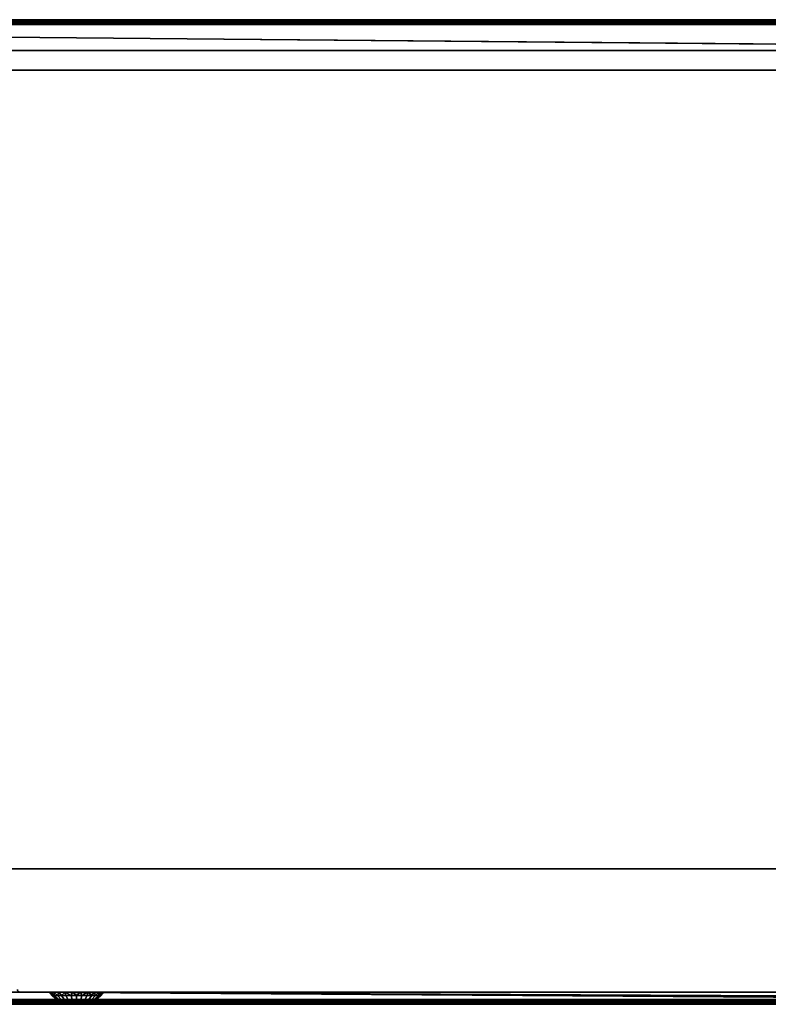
# Model space of a CAD drawing. Header units: millimetres. Extents: x -10 to 1199, y -425 to 10.
# Tile 4 of 6: x 591 to 895, y -400 to 0. Entities that reach past the tile are written whole.
import ezdxf

# ---------------------------------------------------------------- set-up
doc = ezdxf.new("R2010")
doc.units = ezdxf.units.MM
doc.header["$MEASUREMENT"] = 0
for name, color, linetype, lineweight in [('0 Misc', 7, 'Continuous', 35), ('10 Raster Images', 7, 'Continuous', 35), ('5 Hatches', 7, 'Continuous', 35)]:
    doc.layers.add(name, color=color, linetype=linetype, lineweight=lineweight)

msp = doc.modelspace()

# ---------------------------------------------------------------- linework, layer by layer
at = {"layer": '0 Misc', "color": 160, "linetype": 'Continuous', "lineweight": 25}
for p, q in [((0, 0, 1076.5), (1198, 0, 1076.5)), ((1198, 0, 1096.5), (0, 0, 1096.5)), ((0, -1, 1097.5), (1198, -1, 1097.5)), ((1, -1, 1), (1197, -1, 1)), ((1197, -2), (1, -2)), ((1183, -1, 15), (15, -1, 15)), ((1183, -1, 1075.5), (15, -1, 1075.5)), ((1197, -1, 1), (15, -1, 15)), ((15.16, -1.01, 1075.5), (1183, -1, 1075.5)), ((15.45, -1.11, 1075.5), (1183, -1, 1075.5)), ((15.71, -1.29, 1075.5), (1183, -1, 1075.5)), ((15.89, -1.55, 1075.5), (1183, -1, 1075.5)), ((15.99, -1.84, 1075.5), (1183, -1, 1075.5)), ((16, -2, 1075.5), (1183, -1, 1075.5)), ((16, -2, 1075.5), (1182.84, -1.01, 1075.5)), ((16, -2, 1075.5), (1182.55, -1.11, 1075.5)), ((16, -2, 1075.5), (1182.29, -1.29, 1075.5)), ((16, -2, 1075.5), (1182.11, -1.55, 1075.5)), ((16, -2, 1075.5), (1182.01, -1.84, 1075.5)), ((16, -2, 16), (1182, -2, 16)), ((16, -2, 1075.5), (1182, -2, 1075.5)), ((1182, -12.5, 1075.5), (16, -2, 1075.5)), ((1182, -12.5, 1075.5), (16, -12.5, 1075.5)), ((16, -12.5, 16), (1182, -12.5, 16)), ((1182, -20.5, 16), (16, -20.5, 16)), ((16, -20.5, 1075.5), (1182, -20.5, 1075.5)), ((16, -345, 16), (1182, -345, 16)), ((1182, -345, 1075.5), (16, -345, 1075.5)), ((16, -399, 1075.5), (591, -395, 1075.5)), ((591, -395, 16), (16, -398, 16)), ((591, -395, 1075.5), (1182, -395, 1075.5)), ((591, -395, 16), (591, -395, 1075.5)), ((1182, -395, 16), (591, -395, 16)), ((1183, -399, 1075.5), (591, -395, 1075.5)), ((1182.84, -398.99, 1075.5), (591, -395, 1075.5)), ((1182.55, -398.89, 1075.5), (591, -395, 1075.5)), ((1182.29, -398.71, 1075.5), (591, -395, 1075.5)), ((1182.11, -398.45, 1075.5), (591, -395, 1075.5)), ((1182.01, -398.16, 1075.5), (591, -395, 1075.5)), ((1182, -398, 1075.5), (591, -395, 1075.5)), ((591, -395, 16), (1156, -395, 818)), ((591, -395, 1075.5), (603, -395, 951)), ((603, -395, 951), (591, -395, 16)), ((603.54, -395, 947.6), (591, -395, 16)), ((605.1, -395, 944.53), (591, -395, 16)), ((607.53, -395, 942.1), (591, -395, 16)), ((610.6, -395, 940.54), (591, -395, 16)), ((1146, -395, 818), (591, -395, 16)), ((591, -395, 1075.5), (603.54, -395, 954.4)), ((591, -395, 1075.5), (605.1, -395, 957.47)), ((591, -395, 1075.5), (607.53, -395, 959.9)), ((591, -395, 1075.5), (610.6, -395, 961.46)), ((591, -395, 1075.5), (614, -395, 962)), ((591, -395, 16), (1182, -398, 16)), ((610.6, -395, 940.54), (1146, -395, 818)), ((610.6, -395, 940.54), (1146, -395, 828)), ((1146, -395, 828), (614, -395, 940)), ((614, -395, 940), (1156, -395, 946)), ((614, -395, 962), (1182, -395, 1075.5)), ((617.4, -395, 940.54), (1156, -395, 946)), ((617.4, -395, 961.46), (1182, -395, 1075.5)), ((620.47, -395, 942.1), (1156, -395, 946)), ((620.47, -395, 959.9), (1182, -395, 1075.5)), ((622.9, -395, 944.53), (1156, -395, 946)), ((1146, -395, 956), (622.9, -395, 957.47)), ((622.9, -395, 957.47), (1182, -395, 1075.5)), ((1146, -395, 946), (622.9, -395, 944.53)), ((624.46, -395, 947.6), (1146, -395, 946)), ((624.46, -395, 947.6), (1146, -395, 956)), ((624.46, -395, 954.4), (1146, -395, 956)), ((625, -395, 951), (1146, -395, 956)), ((1198, -399, 1097.5), (0, -399, 1097.5)), ((1198, -400, 1076.5), (0, -400, 1076.5)), ((0, -400, 1096.5), (1198, -400, 1096.5)), ((1, -398), (1197, -398)), ((1197, -399, 1), (1, -399, 1)), ((1, -399, 1), (1183, -399, 15)), ((1182, -398, 16), (16, -398, 16)), ((16, -399, 1075.5), (1183, -399, 1075.5)), ((16, -399, 15), (1183, -399, 15)), ((612.22, -400, 951), (615.78, -400, 951)), ((612.22, -400, 951), (615.69, -400, 951.55)), ((612.31, -400, 950.45), (615.69, -400, 950.45)), ((612.31, -400, 950.45), (615.78, -400, 951)), ((612.31, -400, 951.55), (615.69, -400, 951.55)), ((612.31, -400, 951.55), (615.44, -400, 952.05)), ((612.56, -400, 949.95), (615.44, -400, 949.95)), ((612.56, -400, 949.95), (615.69, -400, 950.45)), ((612.56, -400, 952.05), (615.44, -400, 952.05)), ((612.56, -400, 952.05), (615.05, -400, 952.44)), ((612.95, -400, 949.56), (615.05, -400, 949.56)), ((612.95, -400, 949.56), (615.44, -400, 949.95)), ((612.95, -400, 952.44), (615.05, -400, 952.44)), ((612.95, -400, 952.44), (614.55, -400, 952.69)), ((613.45, -400, 949.31), (614.55, -400, 949.31)), ((613.45, -400, 949.31), (615.05, -400, 949.56)), ((613.45, -400, 952.69), (614.55, -400, 952.69))]:
    msp.add_line(p, q, dxfattribs=at).dxf.unprotected_set("ltscale", 0)
at = {"layer": '0 Misc', "color": 160, "linetype": 'Continuous', "lineweight": 25, "extrusion": (0, 1, 0)}
for centre, radius in [((-603, 951, -395), 11), ((-615.78, 951, -400), 1.78)]:
    msp.add_circle(centre, radius, dxfattribs=at).dxf.unprotected_set("ltscale", 0)
at = {"layer": '0 Misc', "color": 160, "linetype": 'Continuous', "lineweight": 25, "extrusion": (0, 0, -1)}
msp.add_arc((-591, -394, -1075.5), 1, 270, 0, dxfattribs=at).dxf.unprotected_set("ltscale", 0)
at = {"layer": '0 Misc', "color": 160, "linetype": 'Continuous', "lineweight": 25}
msp.add_arc((591, -394, 16), 1, 180, 270, dxfattribs=at).dxf.unprotected_set("ltscale", 0)
at = {"layer": '0 Misc', "color": 7, "lineweight": 25}
for points, invisible_edges in [([(1198, 0, 1076.5), (0, -0.08, 1076.12), (0, 0, 1076.5)], 1), ([(1198, 0, 1076.5), (1198, -0.08, 1076.12), (0, -0.08, 1076.12)], 12), ([(1198, 0, 1096.5), (0, -0.08, 1096.88), (1198, -0.08, 1096.88)], 1), ([(1198, 0, 1096.5), (0, 0, 1096.5), (0, -0.08, 1096.88)], 12), ([(0, 0, 1096.5), (1198, 0, 1076.5), (0, 0, 1076.5)], 1), ([(0, 0, 1096.5), (1198, 0, 1096.5), (1198, 0, 1076.5)], 12), ([(1198, -0.08, 1076.12), (0, -0.29, 1075.79), (0, -0.08, 1076.12)], 1), ([(1198, -0.08, 1076.12), (1198, -0.29, 1075.79), (0, -0.29, 1075.79)], 12), ([(0, -0.29, 1097.21), (1198, -0.08, 1096.88), (0, -0.08, 1096.88)], 1), ([(0, -0.29, 1097.21), (1198, -0.29, 1097.21), (1198, -0.08, 1096.88)], 12), ([(1198, -0.29, 1075.79), (0, -0.62, 1075.58), (0, -0.29, 1075.79)], 1), ([(1198, -0.29, 1075.79), (1198, -0.62, 1075.58), (0, -0.62, 1075.58)], 12), ([(0, -0.62, 1097.42), (1198, -0.29, 1097.21), (0, -0.29, 1097.21)], 1), ([(0, -0.62, 1097.42), (1198, -0.62, 1097.42), (1198, -0.29, 1097.21)], 12), ([(1198, -0.62, 1075.58), (1, -1, 1075.5), (0, -0.62, 1075.58)], 12), ([(0, -1, 1097.5), (1198, -0.62, 1097.42), (0, -0.62, 1097.42)], 1), ([(0, -1, 1097.5), (1198, -1, 1097.5), (1198, -0.62, 1097.42)], 12), ([(0, -399, 1097.5), (1198, -1, 1097.5), (0, -1, 1097.5)], 1), ([(0, -399, 1097.5), (1198, -399, 1097.5), (1198, -1, 1097.5)], 12), ([(1198, -0.62, 1075.58), (15, -1, 1075.5), (1, -1, 1075.5)], 12), ([(1, -1, 1), (1197, -1.08, 0.62), (1, -1.08, 0.62)], 1), ([(1, -1, 1), (1197, -1, 1), (1197, -1.08, 0.62)], 12), ([(1197, -1.29, 0.29), (1, -1.08, 0.62), (1197, -1.08, 0.62)], 1), ([(1197, -1.29, 0.29), (1, -1.29, 0.29), (1, -1.08, 0.62)], 12), ([(1197, -1.62, 0.08), (1, -1.29, 0.29), (1197, -1.29, 0.29)], 1), ([(1197, -1.62, 0.08), (1, -1.62, 0.08), (1, -1.29, 0.29)], 12), ([(1197, -2, 0), (1, -1.62, 0.08), (1197, -1.62, 0.08)], 1), ([(1197, -2, 0), (1, -2, 0), (1, -1.62, 0.08)], 12), ([(1, -2), (1197, -398), (1, -398)], 1), ([(1, -2), (1197, -2), (1197, -398)], 12), ([(1183, -1, 15), (15, -1, 15), (15.38, -1.08, 15.38)], 1), ([(1183, -1, 15), (15.38, -1.08, 15.38), (1182.62, -1.08, 15.38)], 1), ([(1182.62, -1.08, 15.38), (15.38, -1.08, 15.38), (15.71, -1.29, 15.71)], 1), ([(1182.62, -1.08, 15.38), (15.71, -1.29, 15.71), (1182.29, -1.29, 15.71)], 1), ([(1182.29, -1.29, 15.71), (15.71, -1.29, 15.71), (15.83, -1.44, 15.83)], 1), ([(1182.29, -1.29, 15.71), (15.83, -1.44, 15.83), (1182.17, -1.44, 15.83)], 1), ([(1182.17, -1.44, 15.83), (15.83, -1.44, 15.83), (15.92, -1.62, 15.92)], 1), ([(1182.17, -1.44, 15.83), (15.92, -1.62, 15.92), (1182.08, -1.62, 15.92)], 1), ([(1182.08, -1.62, 15.92), (15.92, -1.62, 15.92), (15.98, -1.8, 15.98)], 1), ([(1182.08, -1.62, 15.92), (15.98, -1.8, 15.98), (1182.02, -1.8, 15.98)], 1), ([(16, -2, 16), (1182.02, -1.8, 15.98), (15.98, -1.8, 15.98)], 2), ([(16, -2, 16), (1182, -2, 16), (1182.02, -1.8, 15.98)], 12), ([(16, -2, 16), (1182, -12.5, 16), (1182, -2, 16)], 1), ([(16, -2, 16), (16, -12.5, 16), (1182, -12.5, 16)], 12), ([(1182, -12.5, 16), (16, -12.5, 1075.5), (1182, -12.5, 1075.5)], 1), ([(1182, -12.5, 16), (16, -12.5, 16), (16, -12.5, 1075.5)], 12), ([(1182, -345, 16), (16, -20.5, 16), (16, -345, 16)], 1), ([(1182, -345, 16), (1182, -20.5, 16), (16, -20.5, 16)], 12), ([(1182, -20.5, 1075.5), (16, -20.5, 16), (1182, -20.5, 16)], 1), ([(1182, -20.5, 1075.5), (16, -20.5, 1075.5), (16, -20.5, 16)], 12), ([(16, -345, 1075.5), (1182, -20.5, 1075.5), (1182, -345, 1075.5)], 1), ([(16, -345, 1075.5), (16, -20.5, 1075.5), (1182, -20.5, 1075.5)], 12), ([(16, -345, 1075.5), (1182, -345, 16), (16, -345, 16)], 1), ([(16, -345, 1075.5), (1182, -345, 1075.5), (1182, -345, 16)], 12), ([(0, -399.38, 1075.58), (1197, -399, 1075.5), (1198, -399.38, 1075.58)], 12), ([(0, -399.38, 1075.58), (1183, -399, 1075.5), (1197, -399, 1075.5)], 12), ([(1198, -399, 1097.5), (0, -399.38, 1097.42), (1198, -399.38, 1097.42)], 1), ([(1198, -399, 1097.5), (0, -399, 1097.5), (0, -399.38, 1097.42)], 12), ([(0, -399.71, 1075.79), (1198, -399.38, 1075.58), (1198, -399.71, 1075.79)], 1), ([(0, -399.71, 1075.79), (0, -399.38, 1075.58), (1198, -399.38, 1075.58)], 12), ([(1198, -399.38, 1097.42), (0, -399.71, 1097.21), (1198, -399.71, 1097.21)], 1), ([(1198, -399.38, 1097.42), (0, -399.38, 1097.42), (0, -399.71, 1097.21)], 12), ([(0, -399.92, 1076.12), (1198, -399.71, 1075.79), (1198, -399.92, 1076.12)], 1), ([(0, -399.92, 1076.12), (0, -399.71, 1075.79), (1198, -399.71, 1075.79)], 12), ([(1198, -399.71, 1097.21), (0, -399.92, 1096.88), (1198, -399.92, 1096.88)], 1), ([(1198, -399.71, 1097.21), (0, -399.71, 1097.21), (0, -399.92, 1096.88)], 12), ([(0, -400, 1076.5), (1198, -399.92, 1076.12), (1198, -400, 1076.5)], 1), ([(0, -400, 1076.5), (0, -399.92, 1076.12), (1198, -399.92, 1076.12)], 12), ([(0, -400, 1096.5), (1198, -399.92, 1096.88), (0, -399.92, 1096.88)], 1), ([(0, -400, 1096.5), (1198, -400, 1096.5), (1198, -399.92, 1096.88)], 12), ([(1198, -400, 1076.5), (0, -400, 1096.5), (0, -400, 1076.5)], 1), ([(1198, -400, 1076.5), (1198, -400, 1096.5), (0, -400, 1096.5)], 12), ([(1, -398, 0), (1197, -398.38, 0.08), (1, -398.38, 0.08)], 1), ([(1, -398, 0), (1197, -398, 0), (1197, -398.38, 0.08)], 12), ([(1197, -398.71, 0.29), (1, -398.38, 0.08), (1197, -398.38, 0.08)], 1), ([(1197, -398.71, 0.29), (1, -398.71, 0.29), (1, -398.38, 0.08)], 12), ([(1197, -398.92, 0.62), (1, -398.71, 0.29), (1197, -398.71, 0.29)], 1), ([(1197, -398.92, 0.62), (1, -398.92, 0.62), (1, -398.71, 0.29)], 12), ([(1197, -399, 1), (1, -398.92, 0.62), (1197, -398.92, 0.62)], 1), ([(1197, -399, 1), (1, -399, 1), (1, -398.92, 0.62)], 12), ([(1182.29, -398.71, 15.71), (16, -398.92, 15.38), (1182.62, -398.92, 15.38)], 2), ([(1182.29, -398.71, 15.71), (16, -398.71, 15.71), (16, -398.92, 15.38)], 12), ([(16, -399, 15), (1182.62, -398.92, 15.38), (16, -398.92, 15.38)], 1), ([(16, -399, 15), (1183, -399, 15), (1182.62, -398.92, 15.38)], 1)]:
    msp.add_3dface(points, dxfattribs=dict(at, invisible_edges=invisible_edges))
for points in [[(1, -1, 1), (15, -1, 15), (1197, -1, 1)], [(1183, -1, 1075.5), (15, -1, 1075.5), (1198, -0.62, 1075.58)], [(1183, -1, 15), (1197, -1, 1), (15, -1, 15)], [(1183, -1, 1075.5), (15.16, -1.01, 1075.5), (15, -1, 1075.5)], [(15.16, -1.01, 1075.5), (1183, -1, 1075.5), (15.45, -1.11, 1075.5)], [(15.45, -1.11, 1075.5), (1183, -1, 1075.5), (15.71, -1.29, 1075.5)], [(15.71, -1.29, 1075.5), (1183, -1, 1075.5), (15.89, -1.55, 1075.5)], [(15.89, -1.55, 1075.5), (1183, -1, 1075.5), (15.99, -1.84, 1075.5)], [(15.99, -1.84, 1075.5), (1183, -1, 1075.5), (16, -2, 1075.5)], [(16, -2, 1075.5), (1183, -1, 1075.5), (1182.84, -1.01, 1075.5)], [(16, -2, 1075.5), (1182.84, -1.01, 1075.5), (1182.55, -1.11, 1075.5)], [(16, -2, 1075.5), (1182.55, -1.11, 1075.5), (1182.29, -1.29, 1075.5)], [(16, -2, 1075.5), (1182.29, -1.29, 1075.5), (1182.11, -1.55, 1075.5)], [(16, -2, 1075.5), (1182.11, -1.55, 1075.5), (1182.01, -1.84, 1075.5)], [(16, -2, 1075.5), (1182.01, -1.84, 1075.5), (1182, -2, 1075.5)], [(16, -2, 1075.5), (1182, -12.5, 1075.5), (16, -12.5, 1075.5)], [(1182, -12.5, 1075.5), (16, -2, 1075.5), (1182, -2, 1075.5)], [(16, -399, 1075.5), (590.84, -394.99, 1075.5), (591, -395, 1075.5)], [(590.84, -394.99, 16), (16, -398, 16), (591, -395, 16)], [(16, -399, 1075.5), (591, -395, 1075.5), (1183, -399, 1075.5)], [(591, -395, 16), (16, -398, 16), (1182, -398, 16)], [(1183, -399, 1075.5), (591, -395, 1075.5), (1182.84, -398.99, 1075.5)], [(1182.84, -398.99, 1075.5), (591, -395, 1075.5), (1182.55, -398.89, 1075.5)], [(1182.55, -398.89, 1075.5), (591, -395, 1075.5), (1182.29, -398.71, 1075.5)], [(1182.29, -398.71, 1075.5), (591, -395, 1075.5), (1182.11, -398.45, 1075.5)], [(1182.11, -398.45, 1075.5), (591, -395, 1075.5), (1182.01, -398.16, 1075.5)], [(1182.01, -398.16, 1075.5), (591, -395, 1075.5), (1182, -398, 1075.5)], [(1182, -398, 1075.5), (591, -395, 1075.5), (1182, -395, 1075.5)], [(591, -395, 16), (1182, -398, 16), (1182, -395, 16)], [(16, -399, 1075.5), (1183, -399, 1075.5), (0, -399.38, 1075.58)], [(1197, -399, 1), (1183, -399, 15), (1, -399, 1)], [(16, -399, 15), (1, -399, 1), (1183, -399, 15)], [(1182.02, -398.2, 15.98), (1182, -398, 16), (16, -398, 16)], [(16, -398.38, 15.92), (1182.02, -398.2, 15.98), (16, -398, 16)], [(16, -398.38, 15.92), (1182.08, -398.38, 15.92), (1182.02, -398.2, 15.98)], [(1182.17, -398.56, 15.83), (1182.08, -398.38, 15.92), (16, -398.38, 15.92)], [(1182.17, -398.56, 15.83), (16, -398.38, 15.92), (16, -398.71, 15.71)], [(1182.29, -398.71, 15.71), (1182.17, -398.56, 15.83), (16, -398.71, 15.71)], [(612.31, -400, 950.45), (615.78, -400, 951), (612.22, -400, 951)], [(612.22, -400, 951), (615.78, -400, 951), (615.69, -400, 951.55)], [(612.22, -400, 951), (615.69, -400, 951.55), (612.31, -400, 951.55)], [(612.56, -400, 949.95), (615.69, -400, 950.45), (612.31, -400, 950.45)], [(612.31, -400, 950.45), (615.69, -400, 950.45), (615.78, -400, 951)], [(612.31, -400, 951.55), (615.69, -400, 951.55), (615.44, -400, 952.05)], [(612.31, -400, 951.55), (615.44, -400, 952.05), (612.56, -400, 952.05)], [(612.95, -400, 949.56), (615.44, -400, 949.95), (612.56, -400, 949.95)], [(612.56, -400, 949.95), (615.44, -400, 949.95), (615.69, -400, 950.45)], [(612.56, -400, 952.05), (615.44, -400, 952.05), (615.05, -400, 952.44)], [(612.56, -400, 952.05), (615.05, -400, 952.44), (612.95, -400, 952.44)], [(613.45, -400, 949.31), (615.05, -400, 949.56), (612.95, -400, 949.56)], [(612.95, -400, 949.56), (615.05, -400, 949.56), (615.44, -400, 949.95)], [(612.95, -400, 952.44), (615.05, -400, 952.44), (614.55, -400, 952.69)], [(612.95, -400, 952.44), (614.55, -400, 952.69), (613.45, -400, 952.69)], [(614.55, -400, 949.31), (613.45, -400, 949.31), (614, -400, 949.22)], [(613.45, -400, 949.31), (614.55, -400, 949.31), (615.05, -400, 949.56)], [(613.45, -400, 952.69), (614.55, -400, 952.69), (614, -400, 952.78)]]:
    msp.add_3dface(points, dxfattribs=at)
at = {"layer": '0 Misc', "color": 5, "lineweight": 25}
for points, invisible_edges in [([(591, -395, 16), (590.62, -394.92, 1075.5), (590.62, -394.92, 16)], 1), ([(591, -395, 16), (591, -395, 1075.5), (590.62, -394.92, 1075.5)], 12)]:
    msp.add_3dface(points, dxfattribs=dict(at, invisible_edges=invisible_edges))
at = {"layer": '0 Misc', "color": 158, "lineweight": 25}
for points in [[(604.12, -396.44, 951), (603, -395, 951), (604.37, -396.44, 948.8)], [(604.37, -396.44, 953.2), (603.45, -395, 954.1), (603, -395, 951)], [(604.12, -396.44, 951), (604.37, -396.44, 953.2), (603, -395, 951)], [(604.37, -396.44, 948.8), (603, -395, 951), (603.45, -395, 947.9)], [(604.37, -396.44, 948.8), (603.45, -395, 947.9), (605.1, -396.44, 946.71)], [(605.1, -396.44, 955.29), (604.75, -395, 956.95), (603.45, -395, 954.1)], [(604.37, -396.44, 953.2), (605.1, -396.44, 955.29), (603.45, -395, 954.1)], [(605.1, -396.44, 946.71), (603.45, -395, 947.9), (604.75, -395, 945.05)], [(605.1, -396.44, 946.71), (604.75, -395, 945.05), (606.27, -396.44, 944.84)], [(606.27, -396.44, 957.16), (606.8, -395, 959.31), (604.75, -395, 956.95)], [(605.1, -396.44, 955.29), (606.27, -396.44, 957.16), (604.75, -395, 956.95)], [(606.27, -396.44, 944.84), (604.75, -395, 945.05), (606.8, -395, 942.69)], [(606.27, -396.44, 944.84), (606.8, -395, 942.69), (607.84, -396.44, 943.27)], [(606.27, -396.44, 957.16), (607.84, -396.44, 958.73), (606.8, -395, 959.31)], [(607.84, -396.44, 958.73), (609.43, -395, 961.01), (606.8, -395, 959.31)], [(607.84, -396.44, 943.27), (606.8, -395, 942.69), (609.43, -395, 940.99)], [(607.84, -396.44, 958.73), (609.71, -396.44, 959.9), (609.43, -395, 961.01)], [(609.71, -396.44, 942.1), (607.84, -396.44, 943.27), (609.43, -395, 940.99)], [(611.8, -396.44, 960.63), (612.43, -395, 961.89), (609.43, -395, 961.01)], [(609.71, -396.44, 959.9), (611.8, -396.44, 960.63), (609.43, -395, 961.01)], [(611.8, -396.44, 941.37), (609.71, -396.44, 942.1), (609.43, -395, 940.99)], [(611.8, -396.44, 941.37), (609.43, -395, 940.99), (612.43, -395, 940.11)], [(611.8, -396.44, 960.63), (614, -396.44, 960.88), (612.43, -395, 961.89)], [(614, -396.44, 941.12), (611.8, -396.44, 941.37), (612.43, -395, 940.11)], [(614, -396.44, 960.88), (615.57, -395, 961.89), (612.43, -395, 961.89)], [(614, -396.44, 941.12), (612.43, -395, 940.11), (615.57, -395, 940.11)], [(616.2, -396.44, 960.63), (615.57, -395, 961.89), (614, -396.44, 960.88)], [(616.2, -396.44, 941.37), (614, -396.44, 941.12), (615.57, -395, 940.11)], [(618.57, -395, 961.01), (615.57, -395, 961.89), (616.2, -396.44, 960.63)], [(618.57, -395, 940.99), (616.2, -396.44, 941.37), (615.57, -395, 940.11)], [(618.57, -395, 961.01), (616.2, -396.44, 960.63), (618.29, -396.44, 959.9)], [(616.2, -396.44, 941.37), (618.57, -395, 940.99), (618.29, -396.44, 942.1)], [(620.16, -396.44, 958.73), (618.57, -395, 961.01), (618.29, -396.44, 959.9)], [(620.16, -396.44, 943.27), (618.29, -396.44, 942.1), (618.57, -395, 940.99)], [(621.2, -395, 959.31), (618.57, -395, 961.01), (620.16, -396.44, 958.73)], [(620.16, -396.44, 943.27), (618.57, -395, 940.99), (621.2, -395, 942.69)], [(621.73, -396.44, 957.16), (621.2, -395, 959.31), (620.16, -396.44, 958.73)], [(621.73, -396.44, 944.84), (620.16, -396.44, 943.27), (621.2, -395, 942.69)], [(623.25, -395, 956.95), (621.2, -395, 959.31), (621.73, -396.44, 957.16)], [(623.25, -395, 945.05), (621.73, -396.44, 944.84), (621.2, -395, 942.69)], [(622.9, -396.44, 955.29), (623.25, -395, 956.95), (621.73, -396.44, 957.16)], [(621.73, -396.44, 944.84), (623.25, -395, 945.05), (622.9, -396.44, 946.71)], [(624.55, -395, 947.9), (622.9, -396.44, 946.71), (623.25, -395, 945.05)], [(624.55, -395, 954.1), (622.9, -396.44, 955.29), (623.63, -396.44, 953.2)], [(624.55, -395, 954.1), (623.25, -395, 956.95), (622.9, -396.44, 955.29)], [(622.9, -396.44, 946.71), (624.55, -395, 947.9), (623.63, -396.44, 948.8)], [(625, -395, 951), (623.63, -396.44, 948.8), (624.55, -395, 947.9)], [(623.63, -396.44, 953.2), (623.88, -396.44, 951), (625, -395, 951)], [(623.63, -396.44, 948.8), (625, -395, 951), (623.88, -396.44, 951)], [(624.55, -395, 954.1), (623.63, -396.44, 953.2), (625, -395, 951)], [(612.22, -400, 951), (611.35, -399.96, 951.6), (611.29, -399.96, 951)], [(612.22, -400, 951), (611.29, -399.96, 951), (611.35, -399.96, 950.4)], [(612.22, -400, 951), (612.36, -400, 951.68), (611.35, -399.96, 951.6)], [(611.35, -399.96, 951.6), (612.36, -400, 951.68), (611.55, -399.96, 952.18)], [(611.35, -399.96, 950.4), (611.55, -399.96, 949.82), (612.36, -400, 950.32)], [(612.36, -400, 950.32), (612.22, -400, 951), (611.35, -399.96, 950.4)], [(611.55, -399.96, 952.18), (612.36, -400, 951.68), (612.74, -400, 952.26)], [(611.88, -399.96, 952.69), (611.55, -399.96, 952.18), (612.74, -400, 952.26)], [(611.55, -399.96, 949.82), (611.88, -399.96, 949.31), (612.36, -400, 950.32)], [(611.88, -399.96, 952.69), (612.74, -400, 952.26), (612.31, -399.96, 953.12)], [(611.88, -399.96, 949.31), (612.31, -399.96, 948.88), (612.74, -400, 949.74)], [(611.88, -399.96, 949.31), (612.74, -400, 949.74), (612.36, -400, 950.32)], [(612.31, -399.96, 953.12), (612.74, -400, 952.26), (613.32, -400, 952.64)], [(612.82, -399.96, 953.45), (612.31, -399.96, 953.12), (613.32, -400, 952.64)], [(612.74, -400, 949.74), (612.31, -399.96, 948.88), (612.82, -399.96, 948.55)], [(612.74, -400, 949.74), (612.82, -399.96, 948.55), (613.32, -400, 949.36)], [(613.4, -399.96, 953.65), (612.82, -399.96, 953.45), (613.32, -400, 952.64)], [(612.82, -399.96, 948.55), (613.4, -399.96, 948.35), (613.32, -400, 949.36)], [(613.32, -400, 952.64), (614, -400, 952.78), (613.4, -399.96, 953.65)], [(613.4, -399.96, 948.35), (614, -400, 949.22), (613.32, -400, 949.36)], [(613.4, -399.96, 953.65), (614, -400, 952.78), (614, -399.96, 953.71)], [(614, -399.96, 948.29), (614, -400, 949.22), (613.4, -399.96, 948.35)], [(614, -399.96, 953.71), (614, -400, 952.78), (614.6, -399.96, 953.65)], [(614.6, -399.96, 953.65), (614, -400, 952.78), (614.68, -400, 952.64)], [(614.6, -399.96, 948.35), (614.68, -400, 949.36), (614, -400, 949.22)], [(614, -399.96, 948.29), (614.6, -399.96, 948.35), (614, -400, 949.22)], [(615.18, -399.96, 953.45), (614.6, -399.96, 953.65), (614.68, -400, 952.64)], [(615.18, -399.96, 948.55), (614.68, -400, 949.36), (614.6, -399.96, 948.35)], [(614.68, -400, 952.64), (615.26, -400, 952.26), (615.18, -399.96, 953.45)], [(615.26, -400, 949.74), (614.68, -400, 949.36), (615.69, -399.96, 948.88)], [(615.69, -399.96, 948.88), (614.68, -400, 949.36), (615.18, -399.96, 948.55)], [(615.18, -399.96, 953.45), (615.26, -400, 952.26), (615.69, -399.96, 953.12)], [(615.69, -399.96, 953.12), (615.26, -400, 952.26), (616.12, -399.96, 952.69)], [(616.12, -399.96, 952.69), (615.26, -400, 952.26), (615.64, -400, 951.68)], [(616.45, -399.96, 949.82), (615.64, -400, 950.32), (615.26, -400, 949.74)], [(616.12, -399.96, 949.31), (616.45, -399.96, 949.82), (615.26, -400, 949.74)], [(615.69, -399.96, 948.88), (616.12, -399.96, 949.31), (615.26, -400, 949.74)], [(616.45, -399.96, 952.18), (616.12, -399.96, 952.69), (615.64, -400, 951.68)], [(616.45, -399.96, 952.18), (615.64, -400, 951.68), (616.65, -399.96, 951.6)], [(616.65, -399.96, 951.6), (615.64, -400, 951.68), (615.78, -400, 951)], [(615.78, -400, 951), (615.64, -400, 950.32), (616.65, -399.96, 950.4)], [(616.65, -399.96, 950.4), (615.64, -400, 950.32), (616.45, -399.96, 949.82)], [(616.71, -399.96, 951), (616.65, -399.96, 951.6), (615.78, -400, 951)], [(616.65, -399.96, 950.4), (616.71, -399.96, 951), (615.78, -400, 951)]]:
    msp.add_3dface(points, dxfattribs=at)
for points, invisible_edges in [([(604.12, -396.44, 951), (606.38, -398.2, 952.74), (604.37, -396.44, 953.2)], 1), ([(604.12, -396.44, 951), (606.19, -398.2, 951), (606.38, -398.2, 952.74)], 12), ([(604.37, -396.44, 948.8), (606.19, -398.2, 951), (604.12, -396.44, 951)], 1), ([(604.37, -396.44, 948.8), (606.38, -398.2, 949.26), (606.19, -398.2, 951)], 12), ([(606.38, -398.2, 949.26), (604.37, -396.44, 948.8), (605.1, -396.44, 946.71)], 12), ([(606.96, -398.2, 954.39), (604.37, -396.44, 953.2), (606.38, -398.2, 952.74)], 1), ([(606.96, -398.2, 954.39), (605.1, -396.44, 955.29), (604.37, -396.44, 953.2)], 12), ([(606.38, -398.2, 949.26), (605.1, -396.44, 946.71), (606.96, -398.2, 947.61)], 1), ([(606.96, -398.2, 947.61), (605.1, -396.44, 946.71), (606.27, -396.44, 944.84)], 12), ([(607.89, -398.2, 955.87), (605.1, -396.44, 955.29), (606.96, -398.2, 954.39)], 1), ([(607.89, -398.2, 955.87), (606.27, -396.44, 957.16), (605.1, -396.44, 955.29)], 12), ([(606.19, -398.2, 951), (608.76, -399.4, 952.2), (606.38, -398.2, 952.74)], 1), ([(606.19, -398.2, 951), (608.63, -399.4, 951), (608.76, -399.4, 952.2)], 12), ([(606.38, -398.2, 949.26), (608.63, -399.4, 951), (606.19, -398.2, 951)], 1), ([(606.96, -398.2, 947.61), (606.27, -396.44, 944.84), (607.89, -398.2, 946.13)], 1), ([(609.13, -398.2, 957.11), (606.27, -396.44, 957.16), (607.89, -398.2, 955.87)], 1), ([(609.13, -398.2, 957.11), (607.84, -396.44, 958.73), (606.27, -396.44, 957.16)], 12), ([(607.89, -398.2, 946.13), (606.27, -396.44, 944.84), (607.84, -396.44, 943.27)], 12), ([(606.96, -398.2, 947.61), (608.76, -399.4, 949.8), (606.38, -398.2, 949.26)], 1), ([(609.16, -399.4, 953.33), (606.38, -398.2, 952.74), (608.76, -399.4, 952.2)], 1), ([(609.16, -399.4, 953.33), (606.96, -398.2, 954.39), (606.38, -398.2, 952.74)], 12), ([(606.38, -398.2, 949.26), (608.76, -399.4, 949.8), (608.63, -399.4, 951)], 12), ([(606.96, -398.2, 947.61), (609.16, -399.4, 948.67), (608.76, -399.4, 949.8)], 12), ([(609.16, -399.4, 953.33), (607.89, -398.2, 955.87), (606.96, -398.2, 954.39)], 1), ([(609.8, -399.4, 947.65), (606.96, -398.2, 947.61), (607.89, -398.2, 946.13)], 1), ([(609.8, -399.4, 947.65), (609.16, -399.4, 948.67), (606.96, -398.2, 947.61)], 12), ([(610.61, -398.2, 958.04), (607.84, -396.44, 958.73), (609.13, -398.2, 957.11)], 1), ([(610.61, -398.2, 958.04), (609.71, -396.44, 959.9), (607.84, -396.44, 958.73)], 12), ([(609.71, -396.44, 942.1), (609.13, -398.2, 944.89), (607.84, -396.44, 943.27)], 1), ([(607.89, -398.2, 946.13), (607.84, -396.44, 943.27), (609.13, -398.2, 944.89)], 1), ([(610.65, -399.4, 946.8), (607.89, -398.2, 946.13), (609.13, -398.2, 944.89)], 1), ([(610.65, -399.4, 946.8), (609.8, -399.4, 947.65), (607.89, -398.2, 946.13)], 12), ([(609.16, -399.4, 953.33), (609.8, -399.4, 954.35), (607.89, -398.2, 955.87)], 12), ([(609.13, -398.2, 957.11), (607.89, -398.2, 955.87), (609.8, -399.4, 954.35)], 12), ([(608.63, -399.4, 951), (611.35, -399.96, 951.6), (608.76, -399.4, 952.2)], 1), ([(608.63, -399.4, 951), (611.29, -399.96, 951), (611.35, -399.96, 951.6)], 12), ([(608.76, -399.4, 949.8), (611.29, -399.96, 951), (608.63, -399.4, 951)], 1), ([(611.55, -399.96, 952.18), (608.76, -399.4, 952.2), (611.35, -399.96, 951.6)], 1), ([(611.55, -399.96, 952.18), (609.16, -399.4, 953.33), (608.76, -399.4, 952.2)], 12), ([(609.16, -399.4, 948.67), (611.35, -399.96, 950.4), (608.76, -399.4, 949.8)], 1), ([(608.76, -399.4, 949.8), (611.35, -399.96, 950.4), (611.29, -399.96, 951)], 12), ([(609.71, -396.44, 942.1), (610.61, -398.2, 943.96), (609.13, -398.2, 944.89)], 12), ([(610.61, -398.2, 958.04), (609.13, -398.2, 957.11), (610.65, -399.4, 955.2)], 12), ([(609.13, -398.2, 944.89), (611.67, -399.4, 946.16), (610.65, -399.4, 946.8)], 1), ([(609.13, -398.2, 944.89), (610.61, -398.2, 943.96), (611.67, -399.4, 946.16)], 12), ([(609.13, -398.2, 957.11), (609.8, -399.4, 954.35), (610.65, -399.4, 955.2)], 1), ([(609.8, -399.4, 947.65), (611.55, -399.96, 949.82), (609.16, -399.4, 948.67)], 1), ([(609.16, -399.4, 953.33), (611.88, -399.96, 952.69), (609.8, -399.4, 954.35)], 1), ([(609.16, -399.4, 953.33), (611.55, -399.96, 952.18), (611.88, -399.96, 952.69)], 12), ([(609.16, -399.4, 948.67), (611.55, -399.96, 949.82), (611.35, -399.96, 950.4)], 12), ([(609.71, -396.44, 959.9), (612.26, -398.2, 958.62), (611.8, -396.44, 960.63)], 1), ([(609.71, -396.44, 959.9), (610.61, -398.2, 958.04), (612.26, -398.2, 958.62)], 12), ([(610.61, -398.2, 943.96), (609.71, -396.44, 942.1), (611.8, -396.44, 941.37)], 12), ([(609.8, -399.4, 954.35), (612.31, -399.96, 953.12), (610.65, -399.4, 955.2)], 1), ([(609.8, -399.4, 954.35), (611.88, -399.96, 952.69), (612.31, -399.96, 953.12)], 12), ([(609.8, -399.4, 947.65), (611.88, -399.96, 949.31), (611.55, -399.96, 949.82)], 12), ([(610.65, -399.4, 946.8), (611.88, -399.96, 949.31), (609.8, -399.4, 947.65)], 1), ([(610.61, -398.2, 943.96), (611.8, -396.44, 941.37), (612.26, -398.2, 943.38)], 1), ([(610.61, -398.2, 958.04), (610.65, -399.4, 955.2), (611.67, -399.4, 955.84)], 1), ([(612.26, -398.2, 958.62), (610.61, -398.2, 958.04), (611.67, -399.4, 955.84)], 12), ([(610.61, -398.2, 943.96), (612.8, -399.4, 945.76), (611.67, -399.4, 946.16)], 1), ([(610.61, -398.2, 943.96), (612.26, -398.2, 943.38), (612.8, -399.4, 945.76)], 12), ([(612.82, -399.96, 953.45), (610.65, -399.4, 955.2), (612.31, -399.96, 953.12)], 1), ([(612.82, -399.96, 953.45), (611.67, -399.4, 955.84), (610.65, -399.4, 955.2)], 12), ([(611.67, -399.4, 946.16), (612.31, -399.96, 948.88), (610.65, -399.4, 946.8)], 1), ([(610.65, -399.4, 946.8), (612.31, -399.96, 948.88), (611.88, -399.96, 949.31)], 12), ([(612.26, -398.2, 958.62), (611.67, -399.4, 955.84), (612.8, -399.4, 956.24)], 1), ([(611.67, -399.4, 955.84), (613.4, -399.96, 953.65), (612.8, -399.4, 956.24)], 1), ([(611.67, -399.4, 955.84), (612.82, -399.96, 953.45), (613.4, -399.96, 953.65)], 12), ([(611.67, -399.4, 946.16), (612.82, -399.96, 948.55), (612.31, -399.96, 948.88)], 12), ([(612.82, -399.96, 948.55), (611.67, -399.4, 946.16), (612.8, -399.4, 945.76)], 12), ([(611.8, -396.44, 960.63), (614, -398.2, 958.81), (614, -396.44, 960.88)], 1), ([(611.8, -396.44, 960.63), (612.26, -398.2, 958.62), (614, -398.2, 958.81)], 12), ([(612.26, -398.2, 943.38), (611.8, -396.44, 941.37), (614, -396.44, 941.12)], 12), ([(612.26, -398.2, 943.38), (614, -396.44, 941.12), (614, -398.2, 943.19)], 1), ([(614, -398.2, 958.81), (612.26, -398.2, 958.62), (612.8, -399.4, 956.24)], 12), ([(614, -398.2, 943.19), (612.8, -399.4, 945.76), (612.26, -398.2, 943.38)], 1), ([(614, -398.2, 958.81), (612.8, -399.4, 956.24), (614, -399.4, 956.37)], 1), ([(614, -398.2, 943.19), (614, -399.4, 945.63), (612.8, -399.4, 945.76)], 12), ([(612.8, -399.4, 956.24), (614, -399.96, 953.71), (614, -399.4, 956.37)], 1), ([(612.8, -399.4, 956.24), (613.4, -399.96, 953.65), (614, -399.96, 953.71)], 12), ([(614, -399.4, 945.63), (613.4, -399.96, 948.35), (612.8, -399.4, 945.76)], 1), ([(612.82, -399.96, 948.55), (612.8, -399.4, 945.76), (613.4, -399.96, 948.35)], 1), ([(614, -399.4, 945.63), (614, -399.96, 948.29), (613.4, -399.96, 948.35)], 12), ([(615.74, -398.2, 958.62), (614, -396.44, 960.88), (614, -398.2, 958.81)], 1), ([(615.74, -398.2, 958.62), (616.2, -396.44, 960.63), (614, -396.44, 960.88)], 12), ([(616.2, -396.44, 941.37), (614, -398.2, 943.19), (614, -396.44, 941.12)], 1), ([(616.2, -396.44, 941.37), (615.74, -398.2, 943.38), (614, -398.2, 943.19)], 12), ([(615.74, -398.2, 958.62), (614, -399.4, 956.37), (615.2, -399.4, 956.24)], 1), ([(615.74, -398.2, 958.62), (614, -398.2, 958.81), (614, -399.4, 956.37)], 12), ([(614, -398.2, 943.19), (615.2, -399.4, 945.76), (614, -399.4, 945.63)], 1), ([(614, -398.2, 943.19), (615.74, -398.2, 943.38), (615.2, -399.4, 945.76)], 12), ([(614.6, -399.96, 953.65), (614, -399.4, 956.37), (614, -399.96, 953.71)], 1), ([(614.6, -399.96, 953.65), (615.2, -399.4, 956.24), (614, -399.4, 956.37)], 12), ([(615.2, -399.4, 945.76), (614, -399.96, 948.29), (614, -399.4, 945.63)], 1), ([(615.2, -399.4, 945.76), (614.6, -399.96, 948.35), (614, -399.96, 948.29)], 12), ([(615.2, -399.4, 956.24), (614.6, -399.96, 953.65), (615.18, -399.96, 953.45)], 12), ([(614.6, -399.96, 948.35), (616.33, -399.4, 946.16), (615.18, -399.96, 948.55)], 1), ([(614.6, -399.96, 948.35), (615.2, -399.4, 945.76), (616.33, -399.4, 946.16)], 12), ([(615.2, -399.4, 956.24), (615.18, -399.96, 953.45), (616.33, -399.4, 955.84)], 1), ([(616.33, -399.4, 955.84), (615.18, -399.96, 953.45), (615.69, -399.96, 953.12)], 12), ([(617.35, -399.4, 946.8), (615.18, -399.96, 948.55), (616.33, -399.4, 946.16)], 1), ([(617.35, -399.4, 946.8), (615.69, -399.96, 948.88), (615.18, -399.96, 948.55)], 12), ([(617.39, -398.2, 958.04), (615.2, -399.4, 956.24), (616.33, -399.4, 955.84)], 1), ([(617.39, -398.2, 958.04), (615.74, -398.2, 958.62), (615.2, -399.4, 956.24)], 12), ([(615.74, -398.2, 943.38), (616.33, -399.4, 946.16), (615.2, -399.4, 945.76)], 1), ([(616.33, -399.4, 955.84), (615.69, -399.96, 953.12), (617.35, -399.4, 955.2)], 1), ([(616.12, -399.96, 952.69), (617.35, -399.4, 955.2), (615.69, -399.96, 953.12)], 1), ([(618.2, -399.4, 947.65), (615.69, -399.96, 948.88), (617.35, -399.4, 946.8)], 1), ([(618.2, -399.4, 947.65), (616.12, -399.96, 949.31), (615.69, -399.96, 948.88)], 12), ([(616.2, -396.44, 960.63), (615.74, -398.2, 958.62), (617.39, -398.2, 958.04)], 12), ([(615.74, -398.2, 943.38), (618.29, -396.44, 942.1), (617.39, -398.2, 943.96)], 1), ([(615.74, -398.2, 943.38), (616.2, -396.44, 941.37), (618.29, -396.44, 942.1)], 12), ([(615.74, -398.2, 943.38), (617.39, -398.2, 943.96), (616.33, -399.4, 946.16)], 12), ([(618.2, -399.4, 954.35), (616.12, -399.96, 952.69), (616.45, -399.96, 952.18)], 12), ([(616.12, -399.96, 952.69), (618.2, -399.4, 954.35), (617.35, -399.4, 955.2)], 12), ([(616.12, -399.96, 949.31), (618.84, -399.4, 948.67), (616.45, -399.96, 949.82)], 1), ([(616.12, -399.96, 949.31), (618.2, -399.4, 947.65), (618.84, -399.4, 948.67)], 12), ([(616.2, -396.44, 960.63), (617.39, -398.2, 958.04), (618.29, -396.44, 959.9)], 1), ([(617.35, -399.4, 955.2), (617.39, -398.2, 958.04), (616.33, -399.4, 955.84)], 1), ([(617.39, -398.2, 943.96), (617.35, -399.4, 946.8), (616.33, -399.4, 946.16)], 1), ([(618.2, -399.4, 954.35), (616.45, -399.96, 952.18), (618.84, -399.4, 953.33)], 1), ([(618.84, -399.4, 953.33), (616.45, -399.96, 952.18), (616.65, -399.96, 951.6)], 12), ([(619.24, -399.4, 949.8), (616.45, -399.96, 949.82), (618.84, -399.4, 948.67)], 1), ([(619.24, -399.4, 949.8), (616.65, -399.96, 950.4), (616.45, -399.96, 949.82)], 12), ([(618.84, -399.4, 953.33), (616.65, -399.96, 951.6), (619.24, -399.4, 952.2)], 1), ([(619.37, -399.4, 951), (616.65, -399.96, 950.4), (619.24, -399.4, 949.8)], 1), ([(619.37, -399.4, 951), (616.71, -399.96, 951), (616.65, -399.96, 950.4)], 12), ([(616.71, -399.96, 951), (619.24, -399.4, 952.2), (616.65, -399.96, 951.6)], 1), ([(616.71, -399.96, 951), (619.37, -399.4, 951), (619.24, -399.4, 952.2)], 12), ([(620.11, -398.2, 955.87), (617.35, -399.4, 955.2), (618.2, -399.4, 954.35)], 1), ([(620.11, -398.2, 955.87), (618.87, -398.2, 957.11), (617.35, -399.4, 955.2)], 12), ([(618.87, -398.2, 944.89), (618.2, -399.4, 947.65), (617.35, -399.4, 946.8)], 1), ([(617.35, -399.4, 955.2), (618.87, -398.2, 957.11), (617.39, -398.2, 958.04)], 12), ([(617.39, -398.2, 943.96), (618.87, -398.2, 944.89), (617.35, -399.4, 946.8)], 12), ([(618.29, -396.44, 959.9), (617.39, -398.2, 958.04), (618.87, -398.2, 957.11)], 12), ([(620.16, -396.44, 943.27), (617.39, -398.2, 943.96), (618.29, -396.44, 942.1)], 1), ([(620.16, -396.44, 943.27), (618.87, -398.2, 944.89), (617.39, -398.2, 943.96)], 12), ([(621.04, -398.2, 954.39), (618.2, -399.4, 954.35), (618.84, -399.4, 953.33)], 1), ([(621.04, -398.2, 954.39), (620.11, -398.2, 955.87), (618.2, -399.4, 954.35)], 12), ([(620.11, -398.2, 946.13), (618.84, -399.4, 948.67), (618.2, -399.4, 947.65)], 1), ([(618.87, -398.2, 944.89), (620.11, -398.2, 946.13), (618.2, -399.4, 947.65)], 12), ([(618.29, -396.44, 959.9), (618.87, -398.2, 957.11), (620.16, -396.44, 958.73)], 1), ([(620.11, -398.2, 946.13), (621.04, -398.2, 947.61), (618.84, -399.4, 948.67)], 12), ([(621.04, -398.2, 954.39), (618.84, -399.4, 953.33), (619.24, -399.4, 952.2)], 12), ([(621.62, -398.2, 949.26), (618.84, -399.4, 948.67), (621.04, -398.2, 947.61)], 1), ([(621.62, -398.2, 949.26), (619.24, -399.4, 949.8), (618.84, -399.4, 948.67)], 12), ([(620.11, -398.2, 955.87), (620.16, -396.44, 958.73), (618.87, -398.2, 957.11)], 1), ([(621.73, -396.44, 944.84), (618.87, -398.2, 944.89), (620.16, -396.44, 943.27)], 1), ([(621.73, -396.44, 944.84), (620.11, -398.2, 946.13), (618.87, -398.2, 944.89)], 12), ([(621.81, -398.2, 951), (619.24, -399.4, 952.2), (619.37, -399.4, 951)], 1), ([(621.81, -398.2, 951), (621.62, -398.2, 952.74), (619.24, -399.4, 952.2)], 12), ([(621.62, -398.2, 949.26), (619.37, -399.4, 951), (619.24, -399.4, 949.8)], 1), ([(621.04, -398.2, 954.39), (619.24, -399.4, 952.2), (621.62, -398.2, 952.74)], 1), ([(621.62, -398.2, 949.26), (621.81, -398.2, 951), (619.37, -399.4, 951)], 12), ([(620.11, -398.2, 955.87), (621.73, -396.44, 957.16), (620.16, -396.44, 958.73)], 12), ([(621.73, -396.44, 957.16), (620.11, -398.2, 955.87), (621.04, -398.2, 954.39)], 12), ([(620.11, -398.2, 946.13), (622.9, -396.44, 946.71), (621.04, -398.2, 947.61)], 1), ([(620.11, -398.2, 946.13), (621.73, -396.44, 944.84), (622.9, -396.44, 946.71)], 12), ([(621.73, -396.44, 957.16), (621.04, -398.2, 954.39), (622.9, -396.44, 955.29)], 1), ([(621.62, -398.2, 952.74), (622.9, -396.44, 955.29), (621.04, -398.2, 954.39)], 1), ([(621.04, -398.2, 947.61), (623.63, -396.44, 948.8), (621.62, -398.2, 949.26)], 1), ([(621.04, -398.2, 947.61), (622.9, -396.44, 946.71), (623.63, -396.44, 948.8)], 12), ([(621.81, -398.2, 951), (623.63, -396.44, 953.2), (621.62, -398.2, 952.74)], 1), ([(623.88, -396.44, 951), (621.62, -398.2, 949.26), (623.63, -396.44, 948.8)], 1), ([(623.88, -396.44, 951), (621.81, -398.2, 951), (621.62, -398.2, 949.26)], 12), ([(621.62, -398.2, 952.74), (623.63, -396.44, 953.2), (622.9, -396.44, 955.29)], 12), ([(621.81, -398.2, 951), (623.88, -396.44, 951), (623.63, -396.44, 953.2)], 12)]:
    msp.add_3dface(points, dxfattribs=dict(at, invisible_edges=invisible_edges))
at = {"layer": '10 Raster Images', "color": 160, "linetype": 'Continuous', "lineweight": 25}
for p, q in [((1, -1, 1), (1197, -1, 1)), ((1183, -1, 15), (15, -1, 15)), ((1183, -1, 1075.5), (15, -1, 1075.5)), ((16, -12.5, 1075.5), (1182, -12.5, 1075.5)), ((591, -395, 1075.5), (590.84, -394.99, 1075.5)), ((590.84, -394.99, 16), (591, -395, 16)), ((1182, -395, 1075.5), (591, -395, 1075.5)), ((1182, -395, 16), (591, -395, 16)), ((591, -395, 16), (591, -395, 1075.5)), ((591, -395, 1075.5), (1182, -395, 1075.5)), ((591, -395, 16), (1182, -395, 16)), ((603, -395, 951), (603.54, -395, 947.6)), ((603.54, -395, 954.4), (603, -395, 951)), ((603.54, -395, 947.6), (605.1, -395, 944.53)), ((605.1, -395, 957.47), (603.54, -395, 954.4)), ((605.1, -395, 944.53), (607.53, -395, 942.1)), ((607.53, -395, 959.9), (605.1, -395, 957.47)), ((607.53, -395, 942.1), (610.6, -395, 940.54)), ((610.6, -395, 961.46), (607.53, -395, 959.9)), ((610.6, -395, 940.54), (614, -395, 940)), ((614, -395, 962), (610.6, -395, 961.46)), ((614, -395, 940), (617.4, -395, 940.54)), ((617.4, -395, 961.46), (614, -395, 962)), ((617.4, -395, 940.54), (620.47, -395, 942.1)), ((620.47, -395, 959.9), (617.4, -395, 961.46)), ((620.47, -395, 942.1), (622.9, -395, 944.53)), ((622.9, -395, 957.47), (620.47, -395, 959.9)), ((622.9, -395, 944.53), (624.46, -395, 947.6)), ((624.46, -395, 954.4), (622.9, -395, 957.47)), ((624.46, -395, 947.6), (625, -395, 951)), ((625, -395, 951), (624.46, -395, 954.4)), ((1197, -399, 1), (1, -399, 1)), ((1182, -398, 16), (16, -398, 16)), ((16, -399, 1075.5), (1183, -399, 1075.5)), ((16, -399, 15), (1183, -399, 15)), ((612.31, -400, 950.45), (612.22, -400, 951)), ((612.22, -400, 951), (612.31, -400, 951.55)), ((612.56, -400, 949.95), (612.31, -400, 950.45)), ((612.31, -400, 951.55), (612.56, -400, 952.05)), ((612.95, -400, 949.56), (612.56, -400, 949.95)), ((612.56, -400, 952.05), (612.95, -400, 952.44)), ((613.45, -400, 949.31), (612.95, -400, 949.56)), ((612.95, -400, 952.44), (613.45, -400, 952.69)), ((614, -400, 949.22), (613.45, -400, 949.31)), ((613.45, -400, 952.69), (614, -400, 952.78)), ((614.55, -400, 949.31), (614, -400, 949.22)), ((614, -400, 952.78), (614.55, -400, 952.69)), ((615.05, -400, 949.56), (614.55, -400, 949.31)), ((614.55, -400, 952.69), (615.05, -400, 952.44)), ((615.44, -400, 949.95), (615.05, -400, 949.56)), ((615.05, -400, 952.44), (615.44, -400, 952.05)), ((615.69, -400, 950.45), (615.44, -400, 949.95)), ((615.44, -400, 952.05), (615.69, -400, 951.55)), ((615.78, -400, 951), (615.69, -400, 950.45)), ((615.69, -400, 951.55), (615.78, -400, 951))]:
    msp.add_line(p, q, dxfattribs=at).dxf.unprotected_set("ltscale", 0)
at = {"layer": '5 Hatches', "color": 5, "lineweight": 25}
for points in [[(1182, -395, 16), (1156, -395, 818), (591, -395, 16)], [(591, -395, 16), (603, -395, 951), (591, -395, 1075.5)], [(603, -395, 951), (591, -395, 16), (603.54, -395, 947.6)], [(603.54, -395, 947.6), (591, -395, 16), (605.1, -395, 944.53)], [(605.1, -395, 944.53), (591, -395, 16), (607.53, -395, 942.1)], [(607.53, -395, 942.1), (591, -395, 16), (610.6, -395, 940.54)], [(610.6, -395, 940.54), (591, -395, 16), (1146, -395, 818)], [(1146, -395, 818), (591, -395, 16), (1156, -395, 818)], [(591, -395, 1075.5), (603, -395, 951), (603.54, -395, 954.4)], [(591, -395, 1075.5), (603.54, -395, 954.4), (605.1, -395, 957.47)], [(591, -395, 1075.5), (605.1, -395, 957.47), (607.53, -395, 959.9)], [(591, -395, 1075.5), (607.53, -395, 959.9), (610.6, -395, 961.46)], [(591, -395, 1075.5), (610.6, -395, 961.46), (614, -395, 962)], [(591, -395, 1075.5), (614, -395, 962), (1182, -395, 1075.5)], [(610.6, -395, 940.54), (1146, -395, 818), (1146, -395, 828)], [(610.6, -395, 940.54), (1146, -395, 828), (614, -395, 940)], [(1146, -395, 828), (1156, -395, 946), (614, -395, 940)], [(614, -395, 940), (1156, -395, 946), (617.4, -395, 940.54)], [(617.4, -395, 961.46), (1182, -395, 1075.5), (614, -395, 962)], [(617.4, -395, 940.54), (1156, -395, 946), (620.47, -395, 942.1)], [(620.47, -395, 959.9), (1182, -395, 1075.5), (617.4, -395, 961.46)], [(620.47, -395, 942.1), (1156, -395, 946), (622.9, -395, 944.53)], [(622.9, -395, 957.47), (1182, -395, 1075.5), (620.47, -395, 959.9)], [(1146, -395, 956), (1182, -395, 1075.5), (622.9, -395, 957.47)], [(622.9, -395, 944.53), (1146, -395, 946), (624.46, -395, 947.6)], [(1146, -395, 946), (622.9, -395, 944.53), (1156, -395, 946)], [(624.46, -395, 954.4), (1146, -395, 956), (622.9, -395, 957.47)], [(624.46, -395, 947.6), (1146, -395, 946), (1146, -395, 956)], [(624.46, -395, 947.6), (1146, -395, 956), (625, -395, 951)], [(625, -395, 951), (1146, -395, 956), (624.46, -395, 954.4)]]:
    msp.add_3dface(points, dxfattribs=at)

doc.saveas('drawing.dxf')
